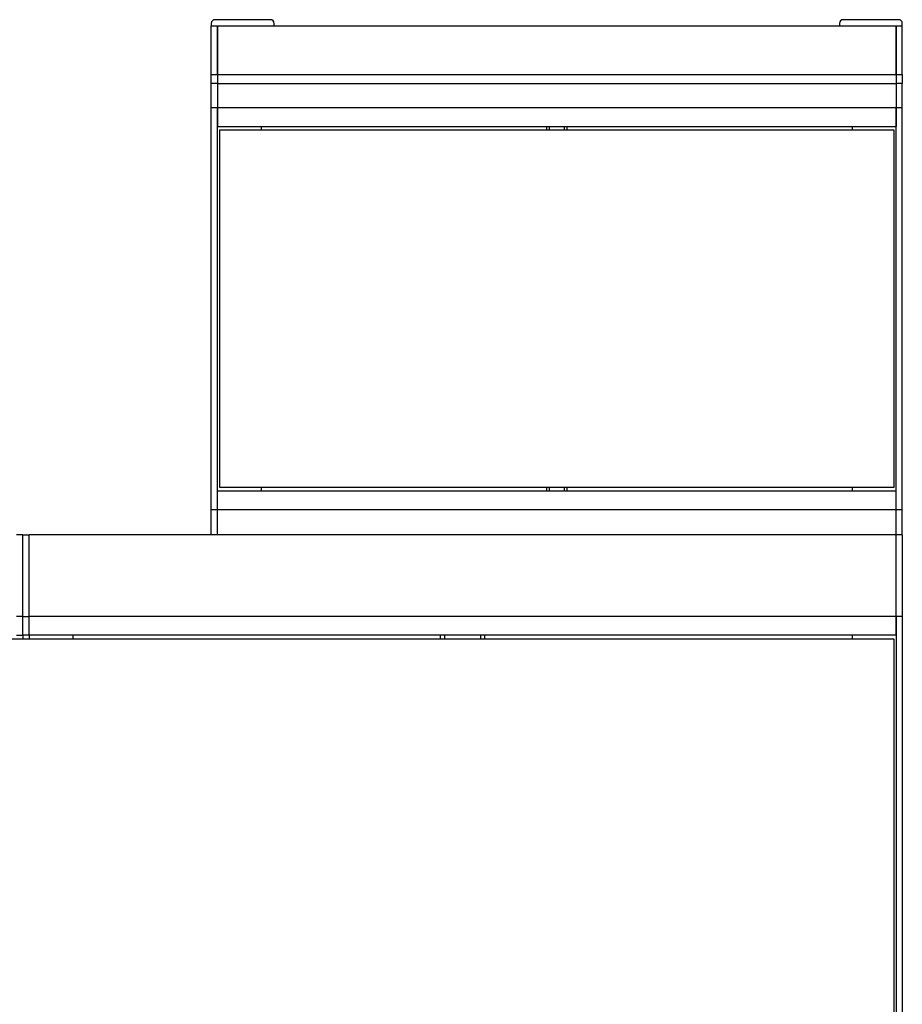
# Model space of a CAD drawing. Header units: millimetres. Extents: x 110 to 3241, y 69 to 2540.
# Tile 4 of 10: x 821 to 1523, y 866 to 1650. Entities that reach past the tile are written whole.
import ezdxf

# ---------------------------------------------------------------- set-up
doc = ezdxf.new("R2010")
doc.units = ezdxf.units.MM

msp = doc.modelspace()

# ---------------------------------------------------------------- linework, layer by layer
at = {"color": 7, "linetype": 'Continuous', "lineweight": 25}
for p, q in [((973.026, 1647.218), (973.026, 1645.218)), ((1020.026, 1650.218), (976.026, 1650.218)), ((1023.026, 1645.218), (1023.026, 1647.218)), ((1473.026, 1647.218), (1473.026, 1645.218)), ((1520.026, 1650.218), (1476.026, 1650.218)), ((1523.026, 1645.218), (1523.026, 1647.218)), ((973.026, 1645.218), (978.026, 1645.218)), ((973.026, 1606.6), (973.026, 1645.218)), ((978.026, 1606.6), (978.026, 1645.218)), ((978.026, 1645.218), (978.026, 1606.598)), ((978.026, 1645.218), (1518.026, 1645.218)), ((1518.026, 1645.218), (1518.026, 1606.598)), ((1518.026, 1645.218), (1523.026, 1645.218)), ((1518.026, 1606.6), (1518.026, 1645.218)), ((1523.026, 1606.6), (1523.026, 1645.218)), ((973.026, 1606.6), (978.026, 1606.6)), ((973.026, 1599.475), (973.026, 1606.6)), ((978.026, 1599.475), (973.026, 1599.475)), ((973.026, 1580.218), (973.026, 1599.475)), ((978.026, 1606.598), (1518.026, 1606.598)), ((978.026, 1606.598), (978.026, 1599.473)), ((978.026, 1599.473), (1518.026, 1599.473)), ((978.026, 1599.473), (978.026, 1580.216)), ((1518.026, 1606.6), (1523.026, 1606.6)), ((1518.026, 1606.598), (1518.026, 1599.473)), ((1523.026, 1599.475), (1518.026, 1599.475)), ((1518.026, 1599.473), (1518.026, 1580.216)), ((1523.026, 1606.6), (1523.026, 1599.475)), ((1523.026, 1580.218), (1523.026, 1599.475)), ((973.026, 1580.218), (978.026, 1580.218)), ((973.026, 1260.218), (973.026, 1580.218)), ((978.026, 1260.218), (978.026, 1580.218)), ((978.026, 1580.216), (1518.026, 1580.216)), ((978.026, 1580.216), (978.026, 1565.216)), ((1518.026, 1580.218), (1523.026, 1580.218)), ((1518.026, 1260.218), (1518.026, 1580.218)), ((1518.026, 1580.216), (1518.026, 1565.216)), ((1523.026, 1260.218), (1523.026, 1580.218)), ((978.026, 1565.216), (1518.026, 1565.216)), ((979.526, 1562.217), (979.526, 1278.217)), ((1516.526, 1562.217), (979.526, 1562.217)), ((1013.026, 1562.217), (1013.026, 1565.216)), ((1240.026, 1562.217), (1240.026, 1565.216)), ((1256.026, 1565.216), (1256.026, 1562.217)), ((1483.026, 1565.216), (1483.026, 1562.217)), ((1516.526, 1278.217), (1516.526, 1562.217)), ((979.526, 1278.217), (1516.526, 1278.217)), ((1013.026, 1275.218), (1013.026, 1278.217)), ((1240.026, 1275.218), (1240.026, 1278.217)), ((1256.026, 1278.217), (1256.026, 1275.218)), ((1483.026, 1278.217), (1483.026, 1275.218)), ((978.026, 1260.218), (978.026, 1275.218)), ((978.026, 1275.218), (1518.026, 1275.218)), ((1518.026, 1260.218), (1518.026, 1275.218)), ((973.026, 1260.218), (978.026, 1260.218)), ((973.026, 1240.218), (973.026, 1260.218)), ((978.026, 1260.218), (1518.026, 1260.218)), ((978.026, 1240.218), (978.026, 1260.218)), ((1518.026, 1260.218), (1523.026, 1260.218)), ((1518.026, 1240.218), (1518.026, 1260.218)), ((1523.026, 1240.218), (1523.026, 1260.218)), ((823.026, 1240.218), (818.026, 1240.218)), ((823.026, 1240.218), (828.026, 1240.218)), ((823.026, 1175.218), (823.026, 1240.218)), ((828.026, 1175.218), (828.026, 1240.218)), ((1518.026, 1240.218), (828.026, 1240.218)), ((1518.026, 1175.218), (1518.026, 1240.218)), ((1523.026, 1240.218), (1518.026, 1240.218)), ((1523.026, 1240.218), (1523.026, 1175.218)), ((823.026, 1175.218), (818.026, 1175.218)), ((823.026, 1175.218), (828.026, 1175.218)), ((823.026, 1160.218), (823.026, 1175.218)), ((828.026, 1160.218), (828.026, 1175.218)), ((1518.026, 1175.218), (828.026, 1175.218)), ((1518.026, 1160.218), (1518.026, 1175.218)), ((1523.026, 1175.218), (1518.026, 1175.218)), ((1518.026, 1175.218), (1518.026, 555.218)), ((1523.026, 1175.218), (1523.026, 555.218)), ((818.026, 1160.218), (823.026, 1160.218)), ((828.026, 1160.218), (823.026, 1160.218)), ((823.026, 1160.218), (823.026, 1157.218)), ((828.026, 1160.218), (828.026, 1157.218)), ((1518.026, 1160.218), (828.026, 1160.218)), ((863.026, 1157.218), (863.026, 1160.218)), ((1155.526, 1157.218), (1155.526, 1160.218)), ((1190.526, 1160.218), (1190.526, 1157.218)), ((1483.026, 1160.218), (1483.026, 1157.218)), ((1516.526, 1157.218), (129.526, 1157.218)), ((1516.526, 573.218), (1516.526, 1157.218))]:
    msp.add_line(p, q, dxfattribs=at)
at = {"color": 8, "linetype": 'Continuous', "lineweight": 25}
for p, q in [((1242.026, 1565.216), (1242.026, 1562.217)), ((1254.026, 1562.217), (1254.026, 1565.216)), ((1242.026, 1278.217), (1242.026, 1275.218)), ((1254.026, 1275.218), (1254.026, 1278.217)), ((1158.526, 1160.218), (1158.526, 1157.218)), ((1187.526, 1157.218), (1187.526, 1160.218))]:
    msp.add_line(p, q, dxfattribs=at)
at = {"color": 7, "linetype": 'Continuous', "lineweight": 25}
for centre, start, end in [((976.026, 1647.218), 90, 180), ((1020.026, 1647.218), 0, 90), ((1476.026, 1647.218), 90, 180), ((1520.026, 1647.218), 0, 90)]:
    msp.add_arc(centre, 3, start, end, dxfattribs=at)

doc.saveas('drawing.dxf')
